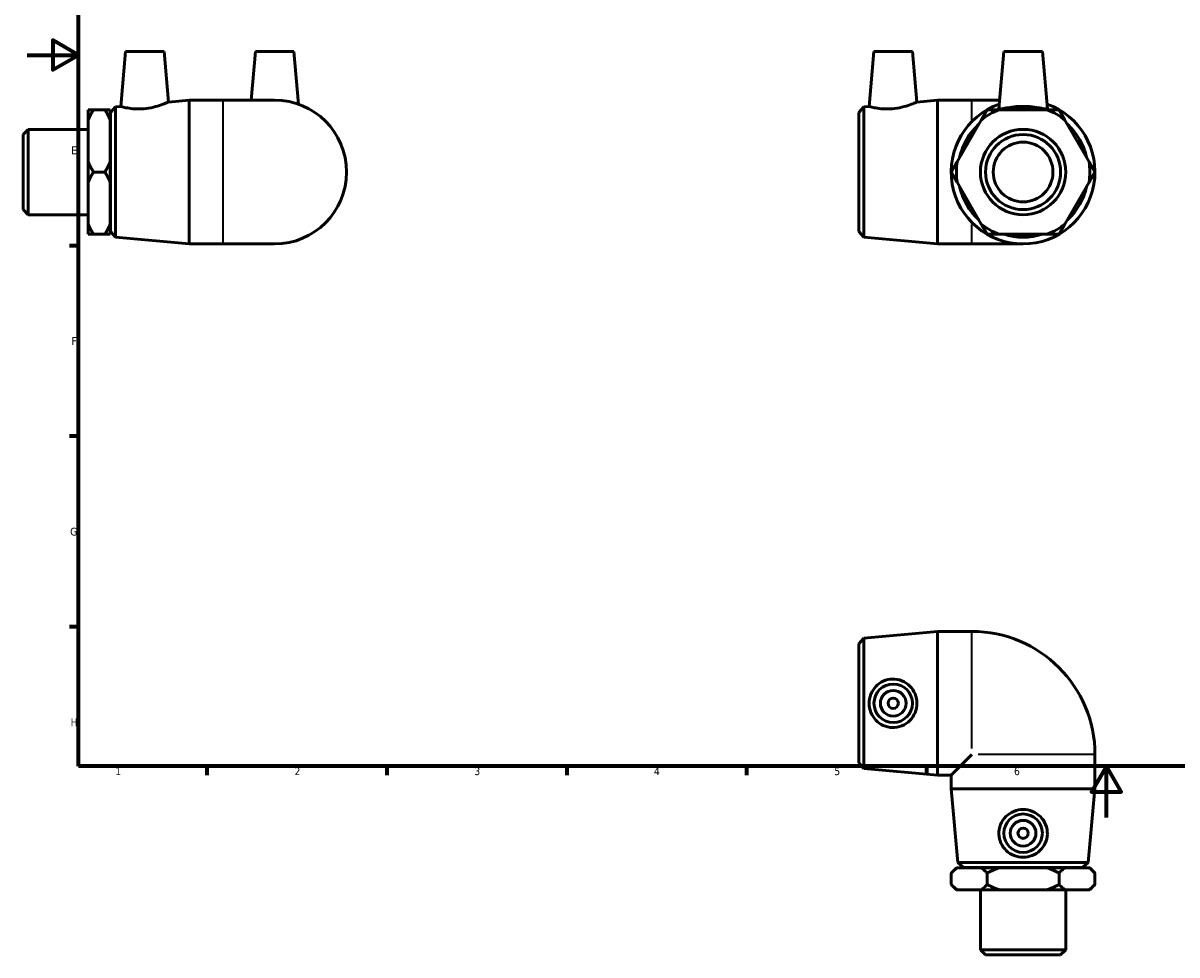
# Model space of a CAD drawing. Header units: millimetres. Extents: x -2 to 897, y -53 to 613.
# Tile 1 of 3: x -2 to 448, y -53 to 309. Entities that reach past the tile are written whole.
import ezdxf

# ---------------------------------------------------------------- set-up
doc = ezdxf.new("R2010")
doc.units = ezdxf.units.MM
for name, color, linetype, lineweight in [('Border (ANSI)', 7, 'Continuous', 70), ('Visible (ANSI)', 7, 'Continuous', 50), ('Visible Narrow (ANSI)', 7, 'Continuous', 35)]:
    doc.layers.add(name, color=color, linetype=linetype, lineweight=lineweight)
doc.styles.add('Note Text (ANSI)', font='tahoma.ttf')

# ---------------------------------------------------------------- blocks, each defined once
blk = doc.blocks.new('Borders Default Border')
at = {"layer": 'Border (ANSI)'}
for p, q in [((20, 222.75), (16.55, 222.75)), ((20, 148.5), (16.55, 148.5)), ((20, 74.25), (16.55, 74.25)), ((70.08, 20), (70.08, 16.55)), ((140.17, 20), (140.17, 16.55)), ((210.25, 20), (210.25, 16.55)), ((280.33, 20), (280.33, 16.55)), ((350.42, 20), (350.42, 16.55))]:
    blk.add_line(p, q, dxfattribs=at)
at = {"layer": 'Border (ANSI)', "flags": 128}
for points in [[(20, 20), (20, 574), (821, 574), (821, 20), (20, 20)], [(0, 297), (20, 297), (10, 302.77), (10, 291.23), (20, 297)], [(420.5, 0), (420.5, 20), (414.73, 10), (426.27, 10), (420.5, 20)]]:
    blk.add_lwpolyline(points, dxfattribs=at)
at = {"layer": 'Border (ANSI)', "color": 230, "true_color": 0xff0080, "char_height": 3.05, "attachment_point": 7, "style": 'Note Text (ANSI)'}
for s, insert in [('E', (17.21, 258.35)), ('F', (17.29, 184.1)), ('G', (16.81, 109.79)), ('H', (16.97, 35.6)), ('1', (34.35, 16.55)), ('2', (104.2, 16.55)), ('3', (174.26, 16.49)), ('4', (244.23, 16.55)), ('5', (314.48, 16.49)), ('6', (384.49, 16.49))]:
    blk.add_mtext(s, dxfattribs=dict(at, insert=insert))

msp = doc.modelspace()

# ---------------------------------------------------------------- linework, layer by layer
at = {"layer": 'Visible (ANSI)'}
for p, q in [((38.359, 298.427), (36.483, 276.995)), ((38.359, 298.427), (53.359, 298.427)), ((53.359, 298.427), (55.085, 278.693)), ((88.959, 298.427), (87.296, 279.427)), ((88.959, 298.427), (103.959, 298.427)), ((103.959, 298.427), (105.76, 277.837)), ((329.939, 298.427), (328.064, 276.995)), ((329.939, 298.427), (344.939, 298.427)), ((344.939, 298.427), (346.666, 278.693)), ((380.539, 298.427), (378.586, 276.102)), ((380.539, 298.427), (395.539, 298.427)), ((395.539, 298.427), (397.493, 276.102)), ((55.085, 278.693), (63.125, 279.427)), ((63.125, 223.427), (63.125, 279.427)), ((63.125, 279.427), (76.459, 279.427)), ((96.459, 279.427), (76.459, 279.427)), ((346.666, 278.693), (354.706, 279.427)), ((354.706, 223.427), (354.706, 279.427)), ((354.706, 279.427), (368.039, 279.427)), ((378.877, 279.427), (368.039, 279.427)), ((23.859, 271.676), (23.859, 275.676)), ((25.859, 275.676), (30.359, 275.676)), ((32.359, 275.676), (32.359, 271.676)), ((32.459, 274.627), (34.45, 276.809)), ((32.459, 228.227), (32.459, 274.627)), ((34.45, 276.809), (36.483, 276.995)), ((34.45, 276.809), (34.45, 226.046)), ((324.039, 274.627), (326.031, 276.809)), ((324.039, 228.227), (324.039, 274.627)), ((326.031, 276.809), (328.064, 276.995)), ((326.031, 276.809), (326.031, 226.046)), ((397.42, 275.676), (378.659, 275.676)), ((23.859, 255.428), (23.859, 271.676)), ((32.359, 271.676), (32.359, 255.428)), ((32.359, 271.427), (32.459, 271.427)), ((371.73, 271.676), (362.349, 255.428)), ((413.73, 255.428), (404.349, 271.676)), ((-1.541, 266.052), (0.459, 268.052)), ((-1.541, 236.803), (-1.541, 266.052)), ((0.459, 268.052), (0.459, 234.803)), ((0.459, 268.052), (23.859, 268.052)), ((23.859, 247.427), (23.859, 255.428)), ((32.359, 255.428), (32.359, 247.427)), ((23.859, 231.179), (23.859, 247.427)), ((25.859, 251.427), (30.359, 251.427)), ((32.359, 247.427), (32.359, 231.179)), ((362.349, 247.427), (371.73, 231.179)), ((404.349, 231.179), (413.73, 247.427)), ((-1.541, 236.803), (0.459, 234.803)), ((0.459, 234.803), (23.859, 234.803)), ((23.859, 227.179), (23.859, 231.179)), ((32.359, 231.427), (32.459, 231.427)), ((32.359, 231.179), (32.359, 227.179)), ((30.359, 227.179), (25.859, 227.179)), ((32.459, 228.227), (34.45, 226.046)), ((34.45, 226.046), (63.125, 223.427)), ((324.039, 228.227), (326.031, 226.046)), ((326.031, 226.046), (354.706, 223.427)), ((378.659, 227.179), (397.42, 227.179)), ((63.125, 223.427), (76.459, 223.427)), ((76.459, 223.427), (96.459, 223.427)), ((354.706, 223.427), (368.039, 223.427)), ((368.039, 223.427), (388.039, 223.427)), ((326.031, 69.911), (354.706, 72.529)), ((354.706, 16.529), (354.706, 72.529)), ((354.706, 72.529), (368.039, 72.529)), ((324.039, 67.729), (326.031, 69.911)), ((324.039, 21.329), (324.039, 67.729)), ((326.031, 69.911), (326.031, 19.147)), ((368.039, 24.529), (360.039, 16.529)), ((416.039, 11.195), (416.039, 24.529)), ((324.039, 21.329), (326.031, 19.147)), ((326.031, 19.147), (354.706, 16.529)), ((354.706, 16.529), (360.039, 16.529)), ((360.039, 11.195), (360.039, 16.529)), ((416.039, 11.195), (360.039, 11.195)), ((362.658, -17.479), (360.039, 11.195)), ((413.421, -17.479), (416.039, 11.195)), ((362.658, -17.479), (413.421, -17.479)), ((364.839, -19.471), (362.658, -17.479)), ((411.239, -19.471), (413.421, -17.479)), ((362.039, -19.571), (360.039, -21.571)), ((360.039, -21.571), (360.039, -26.071)), ((362.039, -19.571), (362.349, -19.571)), ((362.349, -19.571), (371.73, -19.571)), ((411.239, -19.471), (364.839, -19.471)), ((368.039, -19.571), (368.039, -19.471)), ((371.73, -19.571), (378.659, -19.571)), ((374.039, -21.571), (374.039, -26.071)), ((378.659, -19.571), (397.42, -19.571)), ((397.42, -19.571), (404.349, -19.571)), ((402.039, -26.071), (402.039, -21.571)), ((404.349, -19.571), (413.73, -19.571)), ((408.039, -19.571), (408.039, -19.471)), ((413.73, -19.571), (414.039, -19.571)), ((414.039, -19.571), (416.039, -21.571)), ((416.039, -26.071), (416.039, -21.571)), ((362.039, -28.071), (360.039, -26.071)), ((414.039, -28.071), (416.039, -26.071)), ((362.349, -28.071), (362.039, -28.071)), ((371.73, -28.071), (362.349, -28.071)), ((371.415, -51.471), (371.415, -28.071)), ((378.659, -28.071), (371.73, -28.071)), ((397.42, -28.071), (378.659, -28.071)), ((404.349, -28.071), (397.42, -28.071)), ((413.73, -28.071), (404.349, -28.071)), ((404.664, -51.471), (404.664, -28.071)), ((414.039, -28.071), (413.73, -28.071)), ((371.415, -51.471), (404.664, -51.471)), ((373.415, -53.471), (371.415, -51.471)), ((402.664, -53.471), (373.415, -53.471)), ((402.664, -53.471), (404.664, -51.471))]:
    msp.add_line(p, q, dxfattribs=at)
for centre, radius in [((388.039, 251.427), 16.624), ((388.039, 251.427), 14.624), ((388.039, 251.427), 11.637), ((337.439, 44.529), 7.5), ((337.439, 44.529), 5), ((337.439, 44.529), 2), ((388.039, -6.071), 7.5), ((388.039, -6.071), 5), ((388.039, -6.071), 2)]:
    msp.add_circle(centre, radius, dxfattribs=at)
for centre, radius, start, end in [((96.459, 251.427), 28, 270, 90), ((388.039, 251.427), 28, 109.40192, 70.59808), ((388.039, 251.427), 26, 111.14941, 128.85059), ((388.039, 251.427), 25.382, 72.8151, 107.1849), ((388.039, 251.427), 26, 51.14941, 68.85059), ((388.039, 251.427), 25.382, 132.8151, 167.1849), ((388.039, 251.427), 25.382, 12.8151, 47.1849), ((388.039, 251.427), 26, 171.14941, 188.85059), ((388.039, 251.427), 26, 351.14941, 8.85059), ((388.039, 251.427), 25.382, 192.8151, 227.1849), ((388.039, 251.427), 25.382, 312.8151, 347.1849), ((388.039, 251.427), 26, 231.14941, 248.85059), ((388.039, 251.427), 26, 291.14941, 308.85059), ((388.039, 251.427), 25.382, 252.8151, 287.1849), ((368.039, 24.529), 48, 0, 90)]:
    msp.add_arc(centre, radius, start, end, dxfattribs=at)
for points, knots in [([(55.085, 278.693), (55.085, 278.693), (54.842, 278.583), (53.872, 278.175), (53.147, 277.883), (51.468, 277.291), (50.392, 276.952), (48.015, 276.389), (46.714, 276.172), (45.479, 276.067)], [4.2489109, 4.2489109, 4.2489109, 4.2489109, 4.612224, 4.612224, 4.9755371, 4.9755371, 5.3474871, 5.3474871, 5.719437, 5.719437, 5.719437, 5.719437]), ([(346.666, 278.693), (346.666, 278.693), (346.423, 278.583), (345.453, 278.175), (344.728, 277.883), (343.049, 277.291), (341.973, 276.952), (339.596, 276.389), (338.295, 276.172), (337.06, 276.067)], [4.2489109, 4.2489109, 4.2489109, 4.2489109, 4.612224, 4.612224, 4.9755371, 4.9755371, 5.3474871, 5.3474871, 5.719437, 5.719437, 5.719437, 5.719437]), ([(45.479, 276.067), (44.331, 275.969), (43.112, 275.957), (40.89, 276.095), (39.884, 276.239), (38.302, 276.528), (37.616, 276.693), (36.707, 276.928), (36.483, 276.995), (36.483, 276.995)], [0, 0, 0, 0, 0.3459388, 0.3459388, 0.6918776, 0.6918776, 1.040535, 1.040535, 1.3891924, 1.3891924, 1.3891924, 1.3891924]), ([(337.06, 276.067), (335.912, 275.969), (334.693, 275.957), (332.471, 276.095), (331.465, 276.239), (329.883, 276.528), (329.197, 276.693), (328.288, 276.928), (328.064, 276.995), (328.064, 276.995)], [0, 0, 0, 0, 0.3459388, 0.3459388, 0.6918776, 0.6918776, 1.040535, 1.040535, 1.3891924, 1.3891924, 1.3891924, 1.3891924]), ([(397.488, 276.067), (397.451, 275.969), (397.18, 275.957), (396.174, 276.095), (395.439, 276.239), (393.774, 276.528), (392.727, 276.693), (390.441, 276.928), (389.202, 276.995), (386.877, 276.995), (385.638, 276.928), (383.352, 276.693), (382.305, 276.528), (380.64, 276.239), (379.905, 276.095), (378.899, 275.957), (378.628, 275.969), (378.587, 276.077), (378.585, 276.089), (378.587, 276.102)], [0, 0, 0, 0, 0.3459388, 0.3459388, 0.6918776, 0.6918776, 1.040535, 1.040535, 1.3891924, 1.3891924, 1.7378498, 1.7378498, 2.0865072, 2.0865072, 2.432446, 2.432446, 2.7783848, 2.7783848, 2.8162922, 2.8162922, 2.8162922, 2.8162922]), ([(337.06, 35.08), (335.912, 35.118), (334.693, 35.388), (332.471, 36.394), (331.465, 37.129), (329.883, 38.794), (329.197, 39.842), (328.288, 42.128), (328.064, 43.367), (328.064, 45.691), (328.288, 46.93), (329.197, 49.216), (329.883, 50.263), (331.465, 51.929), (332.471, 52.663), (334.693, 53.669), (335.912, 53.94), (338.295, 54.018), (339.596, 53.796), (341.973, 52.839), (343.049, 52.104), (344.728, 50.42), (345.453, 49.361), (346.423, 47.022), (346.666, 45.74), (346.666, 43.318), (346.423, 42.036), (345.453, 39.696), (344.728, 38.638), (343.049, 36.953), (341.973, 36.219), (339.596, 35.262), (338.295, 35.04), (337.06, 35.08)], [0, 0, 0, 0, 0.3459388, 0.3459388, 0.6918776, 0.6918776, 1.040535, 1.040535, 1.3891924, 1.3891924, 1.7378498, 1.7378498, 2.0865072, 2.0865072, 2.432446, 2.432446, 2.7783848, 2.7783848, 3.1503347, 3.1503347, 3.5222846, 3.5222846, 3.8855978, 3.8855978, 4.2489109, 4.2489109, 4.612224, 4.612224, 4.9755371, 4.9755371, 5.3474871, 5.3474871, 5.719437, 5.719437, 5.719437, 5.719437]), ([(397.488, -6.451), (397.451, -7.599), (397.18, -8.817), (396.174, -11.04), (395.439, -12.045), (393.774, -13.628), (392.727, -14.313), (390.441, -15.223), (389.202, -15.446), (386.877, -15.446), (385.638, -15.223), (383.352, -14.313), (382.305, -13.628), (380.64, -12.045), (379.905, -11.04), (378.899, -8.817), (378.628, -7.599), (378.55, -5.216), (378.772, -3.914), (379.73, -1.538), (380.464, -0.462), (382.149, 1.217), (383.207, 1.942), (385.547, 2.912), (386.828, 3.155), (389.251, 3.155), (390.532, 2.912), (392.872, 1.942), (393.93, 1.217), (395.615, -0.462), (396.349, -1.538), (397.307, -3.914), (397.529, -5.216), (397.488, -6.451)], [0, 0, 0, 0, 0.3459388, 0.3459388, 0.6918776, 0.6918776, 1.040535, 1.040535, 1.3891924, 1.3891924, 1.7378498, 1.7378498, 2.0865072, 2.0865072, 2.432446, 2.432446, 2.7783848, 2.7783848, 3.1503347, 3.1503347, 3.5222846, 3.5222846, 3.8855978, 3.8855978, 4.2489109, 4.2489109, 4.612224, 4.612224, 4.9755371, 4.9755371, 5.3474871, 5.3474871, 5.719437, 5.719437, 5.719437, 5.719437])]:
    msp.add_open_spline(points, degree=3, knots=knots, dxfattribs=at)
for points in [[(23.859, 271.676), (24.661, 273.602), (25.859, 275.676)], [(25.859, 275.676), (24.661, 275.676), (23.859, 275.676)], [(30.359, 275.676), (31.556, 273.602), (32.359, 271.676)], [(32.359, 275.676), (31.556, 275.676), (30.359, 275.676)], [(374.039, 275.676), (372.842, 273.602), (371.73, 271.676)], [(378.659, 275.676), (376.435, 275.676), (374.039, 275.676)], [(402.039, 275.676), (399.644, 275.676), (397.42, 275.676)], [(404.349, 271.676), (403.237, 273.602), (402.039, 275.676)], [(25.859, 251.427), (24.661, 253.502), (23.859, 255.428)], [(32.359, 255.428), (31.556, 253.502), (30.359, 251.427)], [(362.349, 255.428), (361.237, 253.502), (360.039, 251.427)], [(416.039, 251.427), (414.842, 253.502), (413.73, 255.428)], [(23.859, 247.427), (24.661, 249.353), (25.859, 251.427)], [(30.359, 251.427), (31.556, 249.353), (32.359, 247.427)], [(360.039, 251.427), (361.237, 249.353), (362.349, 247.427)], [(413.73, 247.427), (414.842, 249.353), (416.039, 251.427)], [(25.859, 227.179), (24.661, 229.253), (23.859, 231.179)], [(32.359, 231.179), (31.556, 229.253), (30.359, 227.179)], [(371.73, 231.179), (372.842, 229.253), (374.039, 227.179)], [(402.039, 227.179), (403.237, 229.253), (404.349, 231.179)], [(23.859, 227.179), (24.661, 227.179), (25.859, 227.179)], [(30.359, 227.179), (31.556, 227.179), (32.359, 227.179)], [(374.039, 227.179), (376.435, 227.179), (378.659, 227.179)], [(397.42, 227.179), (399.644, 227.179), (402.039, 227.179)], [(360.039, -21.571), (361.237, -20.374), (362.349, -19.571)], [(371.73, -19.571), (372.842, -20.374), (374.039, -21.571)], [(374.039, -21.571), (376.435, -20.374), (378.659, -19.571)], [(397.42, -19.571), (399.644, -20.374), (402.039, -21.571)], [(402.039, -21.571), (403.237, -20.374), (404.349, -19.571)], [(413.73, -19.571), (414.842, -20.374), (416.039, -21.571)], [(362.349, -28.071), (361.237, -27.269), (360.039, -26.071)], [(374.039, -26.071), (372.842, -27.269), (371.73, -28.071)], [(378.659, -28.071), (376.435, -27.269), (374.039, -26.071)], [(402.039, -26.071), (399.644, -27.269), (397.42, -28.071)], [(404.349, -28.071), (403.237, -27.269), (402.039, -26.071)], [(416.039, -26.071), (414.842, -27.269), (413.73, -28.071)]]:
    msp.add_rational_spline(points, [1, 1.00367876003, 1], degree=2, dxfattribs=at)
msp.add_open_spline([(397.492, 276.102), (397.494, 276.089), (397.492, 276.077), (397.488, 276.067)], degree=3, dxfattribs=at)
at = {"layer": 'Visible Narrow (ANSI)'}
for p, q in [((76.459, 223.772), (76.459, 279.083)), ((368.039, 271.803), (368.039, 279.405)), ((368.039, 223.45), (368.039, 231.052)), ((368.039, 26.982), (368.039, 72.333)), ((415.844, 24.529), (370.493, 24.529))]:
    msp.add_line(p, q, dxfattribs=at)

# ---------------------------------------------------------------- block references
msp.add_blockref('Borders Default Border', (0, 0))

doc.saveas('drawing.dxf')
